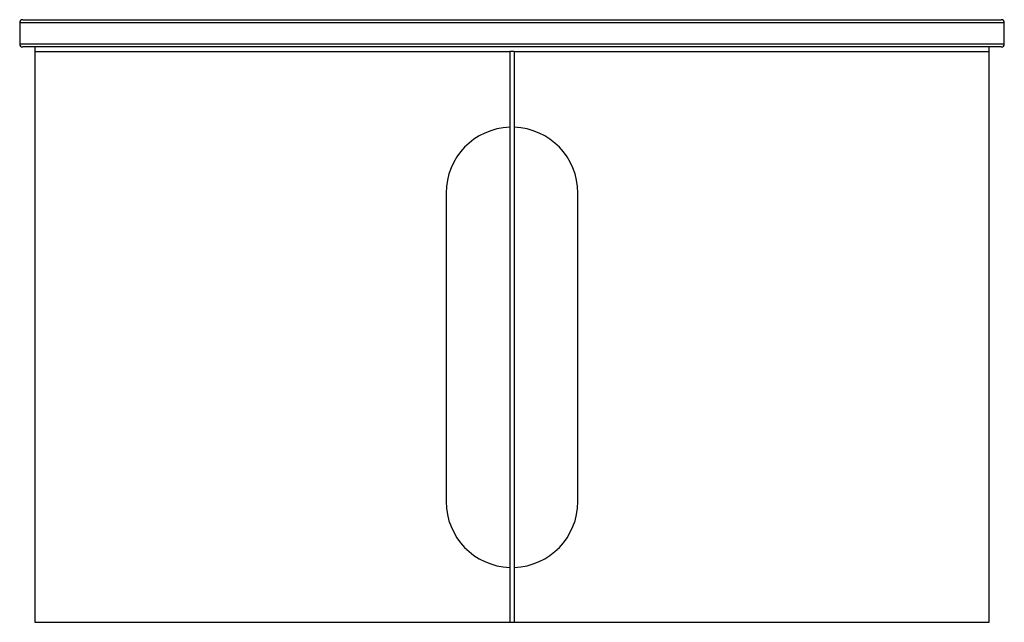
# Paper-space layout '_Front' of a CAD drawing. Header units: millimetres. Extents: x -377 to 273, y -372 to 26.
import ezdxf

# ---------------------------------------------------------------- set-up
doc = ezdxf.new("R2010")
doc.units = ezdxf.units.MM

psp = doc.layouts.new('_Front')

# ---------------------------------------------------------------- linework, layer by layer
at = {"color": 7, "linetype": 'Continuous', "lineweight": 25}
for p, q in [((-376.88, 23.8), (-376.88, 9.8)), ((273.12, 23.8), (-376.88, 23.8)), ((-374.88, 25.8), (271.12, 25.8)), ((273.12, 9.8), (273.12, 23.8)), ((-376.88, 9.8), (273.12, 9.8)), ((271.12, 7.8), (-374.88, 7.8)), ((-366.88, 7.8), (-366.88, -372.2)), ((263.12, -372.2), (263.12, 7.8)), ((-50.38, 4.8), (-53.38, 4.8)), ((-53.38, 4.8), (-53.38, -372.2)), ((-50.38, 4.8), (-50.38, -372.2)), ((263.12, 4.8), (263.12, 4.8)), ((-95.38, -88.7), (-95.38, -292.46)), ((-8.38, -292.46), (-8.38, -88.7)), ((-366.88, -372.2), (263.12, -372.2))]:
    psp.add_line(p, q, dxfattribs=at)
for centre, radius, start, end in [((-374.88, 23.8), 2, 90, 180), ((271.12, 23.8), 2, 0, 90), ((-374.88, 9.8), 2, 180, 270), ((271.12, 9.8), 2, 270, 0), ((-51.88, -88.7), 43.5, 91.97611, 180), ((-51.88, -88.7), 43.5, 0, 88.02389), ((-51.88, -292.46), 43.5, 180, 268.02389), ((-51.88, -292.46), 43.5, 271.97611, 0)]:
    psp.add_arc(centre, radius, start, end, dxfattribs=at)
for points in [[(-366.87, 4.8), (-366.71, 4.8), (-366.39, 4.8), (-364.25, 4.8), (-360.9, 4.8), (-356.22, 4.8), (-350.29, 4.8), (-343.07, 4.8), (-334.59, 4.8), (-324.87, 4.8), (-313.98, 4.8), (-301.96, 4.8), (-288.87, 4.8), (-274.77, 4.8), (-259.72, 4.8), (-243.77, 4.8), (-227.01, 4.8), (-209.49, 4.8), (-191.3, 4.8), (-172.58, 4.8), (-153.44, 4.8), (-133.94, 4.8), (-114.11, 4.8), (-94.01, 4.8), (-73.74, 4.8), (-60.16, 4.8), (-53.38, 4.8)], [(-50.38, 4.8), (-43.59, 4.8), (-30.01, 4.8), (-9.74, 4.8), (10.36, 4.8), (30.19, 4.8), (49.69, 4.8), (68.83, 4.8), (87.54, 4.8), (105.74, 4.8), (123.25, 4.8), (140.02, 4.8), (155.97, 4.8), (171.02, 4.8), (185.12, 4.8), (198.21, 4.8), (210.22, 4.8), (221.12, 4.8), (230.84, 4.8), (239.32, 4.8), (246.54, 4.8), (252.47, 4.8), (257.14, 4.8), (260.5, 4.8), (262.64, 4.8), (262.96, 4.8), (263.12, 4.8)]]:
    psp.add_open_spline(points, degree=3, knots=[0, 0, 0, 0, 0.041413, 0.082825, 0.124238, 0.16565, 0.207063, 0.248476, 0.290396, 0.332317, 0.374238, 0.416159, 0.458079, 0.5, 0.541921, 0.583841, 0.625762, 0.667683, 0.709604, 0.751524, 0.792937, 0.83435, 0.875762, 0.917175, 0.958587, 1, 1, 1, 1], dxfattribs=at)

doc.saveas('drawing.dxf')
